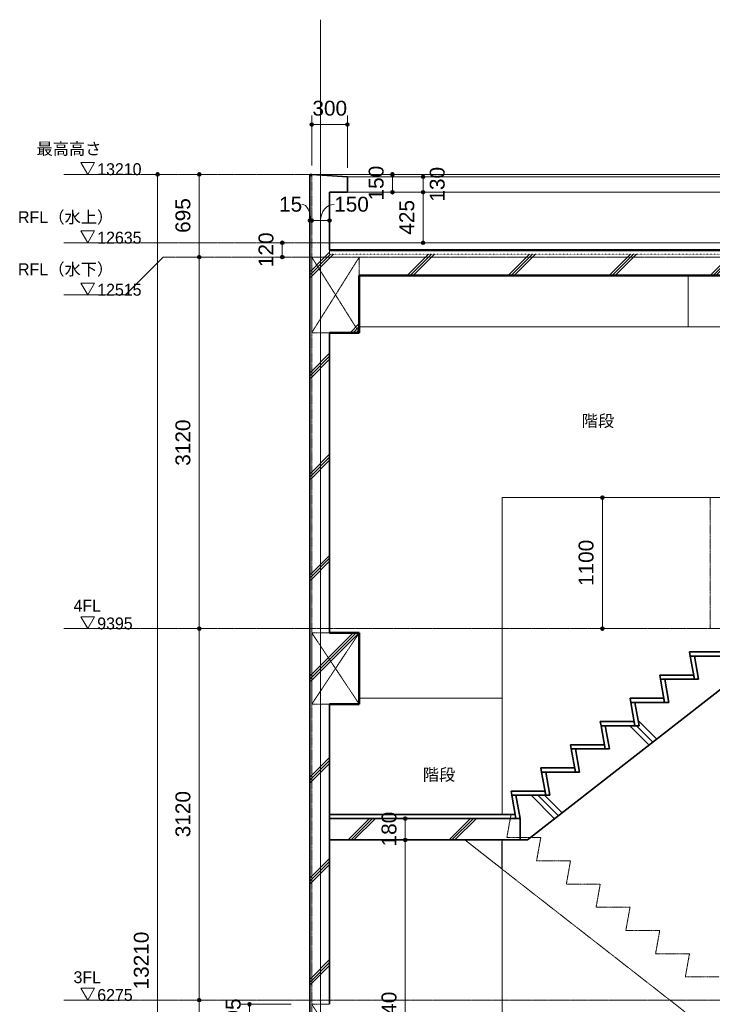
# Model space of a CAD drawing. Header units: millimetres. Extents: x -6159 to 97970, y -8550 to 14941.
# Tile 24 of 37: x 34784 to 40605, y 6240 to 14509. Entities that reach past the tile are written whole.
import ezdxf

# ---------------------------------------------------------------- set-up
doc = ezdxf.new("R2010")
doc.units = ezdxf.units.MM
for name, pattern in [('1TS06', [31.5, 30, -0.75, 0, -0.75]), ('HA02', [2.25, 1.5, -0.75]), ('TN02', [0.5292, 0, -0.5292]), ('中心線', [13, 10, -1, 1, -1])]:
    doc.linetypes.add(name, pattern=pattern)
for name, color, linetype, lineweight in [('A-ANNO-DIMS', 211, 'Continuous', 9), ('A-ANNO-DIMS-50', 211, 'Continuous', 9), ('A-AREA-IDEN', 2, 'Continuous', 9), ('A-DETL-HDLN', 90, 'HA02', 18), ('A-FLOR', 192, 'Continuous', 18), ('A-FLOR-LEVL', 51, 'Continuous', 9), ('A-FLOR-MCUT', 51, 'TN02', 18), ('A-FLOR-PATT', 8, 'Continuous', 18), ('A-WALL', 113, 'Continuous', 18), ('A-WALL-PATT', 111, 'Continuous', 35), ('S-BEAM', 12, 'Continuous', 18), ('S-GRID', 1, 'Continuous', 9), ('S-STRS', 31, 'Continuous', 18)]:
    doc.layers.add(name, color=color, linetype=linetype, lineweight=lineweight)
doc.styles.add('Arial', font='arial.ttf', dxfattribs={"height": 125})
doc.styles.add('MS UI Gothic', font='MS UI Gothic.ttf', dxfattribs={"height": 100})
doc.dimstyles.new('点線_-_2_5_mm', dxfattribs={"dimscale": 304.8, "dimtxt": 127.532425, "dimasz": 0.328084, "dimexe": 0.246063, "dimexo": 0.246063, "dimgap": 0.123031, "dimtad": 1, "dimdec": 1, "dimrnd": 0.1, "dimdsep": 46, "dimtxsty": 'Arial', "dimblk1": 'DOTSMALL', "dimblk2": 'DOTSMALL', "dimsah": 1, "dimcen": 0.09, "dimazin": 0, "dimtfac": 1, "dimtdec": 4, "dimtix": 1, "dimtmove": 0, "dimatfit": 3, "dimfxl": 1, "dimtvp": 1, "dimtolj": 1, "dimtzin": 0, "dimarcsym": 2})
doc.dimstyles.new('点線_-_2_5_mm_1', dxfattribs={"dimscale": 304.8, "dimtxt": 127.532425, "dimasz": 0.328084, "dimexe": 0.246063, "dimexo": 0.246063, "dimgap": 0.123031, "dimtad": 1, "dimdec": 1, "dimrnd": 0.1, "dimdsep": 46, "dimtxsty": 'Arial', "dimblk1": 'DOTSMALL', "dimblk2": 'DOTSMALL', "dimsah": 1, "dimcen": 0.09, "dimazin": 0, "dimtfac": 1, "dimtdec": 4, "dimtix": 1, "dimtmove": 2, "dimatfit": 3, "dimfxl": 1, "dimtvp": 1, "dimtolj": 1, "dimtzin": 0, "dimarcsym": 2})
doc.dimstyles.new('点線_-_2_5_mm_2', dxfattribs={"dimscale": 304.8, "dimtxt": 127.532425, "dimasz": 0.328084, "dimexe": 0.246063, "dimexo": 0.246063, "dimgap": 0.123031, "dimtad": 1, "dimdec": 1, "dimrnd": 0.1, "dimdsep": 46, "dimtxsty": 'Arial', "dimblk1": 'DOTSMALL', "dimblk2": 'DOTSMALL', "dimsah": 1, "dimcen": 0.09, "dimazin": 0, "dimtfac": 1, "dimtdec": 4, "dimtix": 1, "dimtmove": 1, "dimatfit": 3, "dimfxl": 1, "dimtvp": 1, "dimtolj": 1, "dimtzin": 0, "dimarcsym": 2})
doc.dimstyles.new('点線_-_2_5_mm_2_1', dxfattribs={"dimscale": 304.8, "dimtxt": 127.532425, "dimasz": 0.328084, "dimexe": 0.246063, "dimexo": 0.0625, "dimgap": 0.123031, "dimtad": 1, "dimdec": 1, "dimrnd": 0.1, "dimdsep": 46, "dimtxsty": 'Arial', "dimblk1": 'DOTSMALL', "dimblk2": 'DOTSMALL', "dimsah": 1, "dimcen": 0.09, "dimazin": 0, "dimtfac": 1, "dimtdec": 4, "dimtix": 1, "dimtmove": 0, "dimatfit": 3, "dimfxl": 1.148294, "dimfxlon": 1, "dimtvp": 1, "dimtolj": 1, "dimtzin": 0, "dimarcsym": 2})
pattern_1 = [(45, (42641.66, 5905), (-424.264, 424.264), []), (45, (42666.66, 5905), (-424.264, 424.264), []), (45, (42616.66, 5905), (-424.264, 424.264), [])]

# ---------------------------------------------------------------- blocks, each defined once
blk = doc.blocks.new('標準壁 _ パラペット-150mm_15mm - ___-484652-断面図 A')
at = {"layer": 'A-WALL'}
for p, q in [((8168.2, 13210), (-3781.8, 13210)), ((7868.2, 13190), (-3481.8, 13190)), ((-3481.8, 13060), (7868.2, 13060))]:
    blk.add_line(p, q, dxfattribs=at)
blk = doc.blocks.new('標準壁 _ パラペット-150mm_15mm - ___-484655-断面図 A')
at = {"layer": 'A-WALL-PATT', "lineweight": 18}
h = blk.add_hatch(dxfattribs=at)
h.set_pattern_fill('FP_6', color=256, style=0, pattern_type=2)
h.set_pattern_definition([(45, (1621.74, 5905), (-424.264, 424.264), []), (45, (1646.74, 5905), (-424.264, 424.264), []), (45, (1596.74, 5905), (-424.264, 424.264), [])])
h.paths.add_polyline_path([(-3481.8, 13060), (-3481.8, 13190), (-3781.8, 13210), (-3631.8, 13060)])
at = {"layer": 'A-WALL', "lineweight": 35}
for p, q in [((-3481.8, 13190), (-3781.8, 13210)), ((-3481.8, 13060), (-3481.8, 13190)), ((-3481.8, 13060), (-3631.8, 13060))]:
    blk.add_line(p, q, dxfattribs=at)
blk = doc.blocks.new('レベル - レベル記号 - 白-91254-断面図 A')
at = {"layer": 'A-FLOR-LEVL'}
for p, q in [((-5664.2, 35), (-5721.9, 135)), ((-5606.5, 135), (-5721.9, 135)), ((-5664.2, 35), (-5606.5, 135)), ((-5864.2, 35), (-5664.2, 35))]:
    blk.add_line(p, q, dxfattribs=at)
blk = doc.blocks.new('DIMBLOCK193-断面図 A')
at = {"layer": 'A-ANNO-DIMS-50', "lineweight": 35}
h = blk.add_hatch(color=256, dxfattribs=at)
edge = h.paths.add_edge_path()
edge.add_arc((36292.7, 13210), 12.5, 0, 360)
h = blk.add_hatch(color=256, dxfattribs=at)
edge = h.paths.add_edge_path()
edge.add_arc((36292.7, 12515), 12.5, 0, 360)
at = {"layer": 'A-ANNO-DIMS-50'}
for p, q in [((36292.7, 13210), (36235.4, 13210)), ((36292.7, 13210), (36292.7, 12515)), ((36292.7, 13210), (36367.7, 13210)), ((36292.7, 12515), (36235.4, 12515)), ((36292.7, 12515), (36367.7, 12515))]:
    blk.add_line(p, q, dxfattribs=at)
at = {"layer": 'A-ANNO-DIMS-50', "lineweight": 35}
for centre in [(36292.7, 13210), (36292.7, 12515)]:
    blk.add_circle(centre, 12.5, dxfattribs=at)
at = {"layer": 'A-ANNO-DIMS-50', "color": 0, "insert": (36092.9, 12718.3), "char_height": 125, "width": 346.103, "attachment_point": 1, "rotation": 90, "line_spacing_factor": 0.941778, "style": 'Arial'}
blk.add_mtext('695', dxfattribs=at)
blk = doc.blocks.new('_DotSmall')
at = {"color": 0, "linetype": 'ByBlock', "const_width": 0.5}
blk.add_lwpolyline([(-0.0625, 0, 1), (0.0625, 0, 1)], format="xyb", close=True, dxfattribs=at)
blk = doc.blocks.new('DIMBLOCK194-断面図 A')
at = {"layer": 'A-ANNO-DIMS-50', "lineweight": 35}
h = blk.add_hatch(color=256, dxfattribs=at)
edge = h.paths.add_edge_path()
edge.add_arc((36292.7, 12515), 12.5, 0, 360)
h = blk.add_hatch(color=256, dxfattribs=at)
edge = h.paths.add_edge_path()
edge.add_arc((36292.7, 9395), 12.5, 0, 360)
at = {"layer": 'A-ANNO-DIMS-50'}
for p, q in [((36292.7, 12515), (36235.4, 12515)), ((36292.7, 12515), (36292.7, 9395)), ((36292.7, 12515), (36367.7, 12515)), ((36292.7, 9395), (36235.4, 9395)), ((36292.7, 9395), (36367.7, 9395))]:
    blk.add_line(p, q, dxfattribs=at)
at = {"layer": 'A-ANNO-DIMS-50', "lineweight": 35}
for centre in [(36292.7, 12515), (36292.7, 9395)]:
    blk.add_circle(centre, 12.5, dxfattribs=at)
at = {"layer": 'A-ANNO-DIMS-50', "color": 0, "insert": (36092.9, 10762.7), "char_height": 125, "width": 461.471, "attachment_point": 1, "rotation": 90, "line_spacing_factor": 0.941778, "style": 'Arial'}
blk.add_mtext('3120', dxfattribs=at)
blk = doc.blocks.new('DIMBLOCK195-断面図 A')
at = {"layer": 'A-ANNO-DIMS-50', "lineweight": 35}
h = blk.add_hatch(color=256, dxfattribs=at)
edge = h.paths.add_edge_path()
edge.add_arc((36292.7, 9395), 12.5, 0, 360)
h = blk.add_hatch(color=256, dxfattribs=at)
edge = h.paths.add_edge_path()
edge.add_arc((36292.7, 6275), 12.5, 0, 360)
at = {"layer": 'A-ANNO-DIMS-50'}
for p, q in [((36292.7, 9395), (36235.4, 9395)), ((36292.7, 9395), (36292.7, 6275)), ((36292.7, 9395), (36367.7, 9395)), ((36292.7, 6275), (36235.4, 6275)), ((36292.7, 6275), (36367.7, 6275))]:
    blk.add_line(p, q, dxfattribs=at)
at = {"layer": 'A-ANNO-DIMS-50', "lineweight": 35}
for centre in [(36292.7, 9395), (36292.7, 6275)]:
    blk.add_circle(centre, 12.5, dxfattribs=at)
at = {"layer": 'A-ANNO-DIMS-50', "color": 0, "insert": (36092.9, 7642.7), "char_height": 125, "width": 461.471, "attachment_point": 1, "rotation": 90, "line_spacing_factor": 0.941778, "style": 'Arial'}
blk.add_mtext('3120', dxfattribs=at)
blk = doc.blocks.new('DIMBLOCK196-断面図 A')
at = {"layer": 'A-ANNO-DIMS-50', "lineweight": 35}
h = blk.add_hatch(color=256, dxfattribs=at)
edge = h.paths.add_edge_path()
edge.add_arc((36292.7, 6275), 12.5, 0, 360)
h = blk.add_hatch(color=256, dxfattribs=at)
edge = h.paths.add_edge_path()
edge.add_arc((36292.7, 3155), 12.5, 0, 360)
at = {"layer": 'A-ANNO-DIMS-50'}
for p, q in [((36292.7, 6275), (36235.4, 6275)), ((36292.7, 6275), (36292.7, 3155)), ((36292.7, 6275), (36367.7, 6275)), ((36292.7, 3155), (36235.4, 3155)), ((36292.7, 3155), (36367.7, 3155))]:
    blk.add_line(p, q, dxfattribs=at)
at = {"layer": 'A-ANNO-DIMS-50', "lineweight": 35}
for centre in [(36292.7, 6275), (36292.7, 3155)]:
    blk.add_circle(centre, 12.5, dxfattribs=at)
at = {"layer": 'A-ANNO-DIMS-50', "color": 0, "insert": (36092.9, 4522.7), "char_height": 125, "width": 461.471, "attachment_point": 1, "rotation": 90, "line_spacing_factor": 0.941778, "style": 'Arial'}
blk.add_mtext('3120', dxfattribs=at)
blk = doc.blocks.new('DIMBLOCK198-断面図 A')
at = {"layer": 'A-ANNO-DIMS-50', "lineweight": 35}
h = blk.add_hatch(color=256, dxfattribs=at)
edge = h.paths.add_edge_path()
edge.add_arc((36990.9, 12635), 12.5, 0, 360)
h = blk.add_hatch(color=256, dxfattribs=at)
edge = h.paths.add_edge_path()
edge.add_arc((36990.9, 12515), 12.5, 0, 360)
at = {"layer": 'A-ANNO-DIMS-50'}
for p, q in [((36990.9, 12635), (36933.6, 12635)), ((36990.9, 12635), (36990.9, 12515)), ((36990.9, 12635), (37065.9, 12635)), ((36990.9, 12515), (36933.6, 12515)), ((36990.9, 12515), (37065.9, 12515))]:
    blk.add_line(p, q, dxfattribs=at)
at = {"layer": 'A-ANNO-DIMS-50', "lineweight": 35}
for centre in [(36990.9, 12635), (36990.9, 12515)]:
    blk.add_circle(centre, 12.5, dxfattribs=at)
at = {"layer": 'A-ANNO-DIMS-50', "color": 0, "insert": (36791.1, 12430.8), "char_height": 125, "width": 346.103, "attachment_point": 1, "rotation": 90, "line_spacing_factor": 0.941778, "style": 'Arial'}
blk.add_mtext('120', dxfattribs=at)
blk = doc.blocks.new('DIMBLOCK199-断面図 A')
at = {"layer": 'A-ANNO-DIMS-50', "lineweight": 35}
h = blk.add_hatch(color=256, dxfattribs=at)
edge = h.paths.add_edge_path()
edge.add_arc((35942.7, 13210), 12.5, 0, 360)
h = blk.add_hatch(color=256, dxfattribs=at)
edge = h.paths.add_edge_path()
edge.add_arc((35942.7, 0), 12.5, 0, 360)
at = {"layer": 'A-ANNO-DIMS-50'}
for p, q in [((35942.7, 13210), (35885.4, 13210)), ((35942.7, 13210), (35942.7, 0)), ((35942.7, 13210), (36017.7, 13210)), ((35942.7, 0), (35915.7, 0)), ((35942.7, 0), (36017.7, 0))]:
    blk.add_line(p, q, dxfattribs=at)
at = {"layer": 'A-ANNO-DIMS-50', "lineweight": 35}
for centre in [(35942.7, 13210), (35942.7, 0)]:
    blk.add_circle(centre, 12.5, dxfattribs=at)
at = {"layer": 'A-ANNO-DIMS-50', "color": 0, "insert": (35742.9, 6364.7), "char_height": 125, "width": 576.839, "attachment_point": 1, "rotation": 90, "line_spacing_factor": 0.941778, "style": 'Arial'}
blk.add_mtext('13210', dxfattribs=at)
blk = doc.blocks.new('DIMBLOCK210-断面図 A')
at = {"layer": 'A-ANNO-DIMS-50', "lineweight": 35}
h = blk.add_hatch(color=256, dxfattribs=at)
edge = h.paths.add_edge_path()
edge.add_arc((38024.6, 7800), 12.5, 0, 360)
h = blk.add_hatch(color=256, dxfattribs=at)
edge = h.paths.add_edge_path()
edge.add_arc((38024.6, 7620), 12.5, 0, 360)
at = {"layer": 'A-ANNO-DIMS-50'}
for p, q in [((38024.6, 7800), (37967.3, 7800)), ((38024.6, 7800), (38024.6, 7620)), ((38024.6, 7800), (38099.6, 7800)), ((38024.6, 7620), (37967.3, 7620)), ((38024.6, 7620), (38099.6, 7620))]:
    blk.add_line(p, q, dxfattribs=at)
at = {"layer": 'A-ANNO-DIMS-50', "lineweight": 35}
for centre in [(38024.6, 7800), (38024.6, 7620)]:
    blk.add_circle(centre, 12.5, dxfattribs=at)
at = {"layer": 'A-ANNO-DIMS-50', "color": 0, "insert": (37824.8, 7565.8), "char_height": 125, "width": 346.103, "attachment_point": 1, "rotation": 90, "line_spacing_factor": 0.941778, "style": 'Arial'}
blk.add_mtext('180', dxfattribs=at)
blk = doc.blocks.new('DIMBLOCK211-断面図 A')
at = {"layer": 'A-ANNO-DIMS-50', "lineweight": 35}
h = blk.add_hatch(color=256, dxfattribs=at)
edge = h.paths.add_edge_path()
edge.add_arc((38024.6, 7620), 12.5, 0, 360)
h = blk.add_hatch(color=256, dxfattribs=at)
edge = h.paths.add_edge_path()
edge.add_arc((38024.6, 4680), 12.5, 0, 360)
at = {"layer": 'A-ANNO-DIMS-50'}
for p, q in [((38024.6, 7620), (37967.3, 7620)), ((38024.6, 7620), (38024.6, 4680)), ((38024.6, 7620), (38099.6, 7620)), ((38024.6, 4680), (37967.3, 4680)), ((38024.6, 4680), (38099.6, 4680))]:
    blk.add_line(p, q, dxfattribs=at)
at = {"layer": 'A-ANNO-DIMS-50', "lineweight": 35}
for centre in [(38024.6, 7620), (38024.6, 4680)]:
    blk.add_circle(centre, 12.5, dxfattribs=at)
at = {"layer": 'A-ANNO-DIMS-50', "color": 0, "insert": (37824.8, 5957.7), "char_height": 125, "width": 461.471, "attachment_point": 1, "rotation": 90, "line_spacing_factor": 0.941778, "style": 'Arial'}
blk.add_mtext('2940', dxfattribs=at)
blk = doc.blocks.new('DIMBLOCK244-断面図 A')
at = {"layer": 'A-ANNO-DIMS-50', "lineweight": 35}
h = blk.add_hatch(color=256, dxfattribs=at)
edge = h.paths.add_edge_path()
edge.add_arc((39681.1, 10495), 12.5, 0, 360)
h = blk.add_hatch(color=256, dxfattribs=at)
edge = h.paths.add_edge_path()
edge.add_arc((39681.1, 9395), 12.5, 0, 360)
at = {"layer": 'A-ANNO-DIMS-50'}
for p, q in [((39681.1, 10495), (39623.8, 10495)), ((39681.1, 10495), (39681.1, 9395)), ((39681.1, 10495), (39756.1, 10495)), ((39681.1, 9395), (39623.8, 9395)), ((39681.1, 9395), (39756.1, 9395))]:
    blk.add_line(p, q, dxfattribs=at)
at = {"layer": 'A-ANNO-DIMS-50', "lineweight": 35}
for centre in [(39681.1, 10495), (39681.1, 9395)]:
    blk.add_circle(centre, 12.5, dxfattribs=at)
at = {"layer": 'A-ANNO-DIMS-50', "color": 0, "insert": (39481.3, 9752.7), "char_height": 125, "width": 461.471, "attachment_point": 1, "rotation": 90, "line_spacing_factor": 0.941778, "style": 'Arial'}
blk.add_mtext('1100', dxfattribs=at)
blk = doc.blocks.new('DIMBLOCK245-断面図 A')
at = {"layer": 'A-ANNO-DIMS-50', "lineweight": 35}
h = blk.add_hatch(color=256, dxfattribs=at)
edge = h.paths.add_edge_path()
edge.add_arc((37238.2, 13628.2), 12.5, 0, 360)
h = blk.add_hatch(color=256, dxfattribs=at)
edge = h.paths.add_edge_path()
edge.add_arc((37538.2, 13628.2), 12.5, 0, 360)
at = {"layer": 'A-ANNO-DIMS-50'}
for p, q in [((37238.2, 13628.2), (37238.2, 13703.2)), ((37538.2, 13628.2), (37538.2, 13703.2)), ((37538.2, 13628.2), (37238.2, 13628.2)), ((37238.2, 13628.2), (37238.2, 13285)), ((37538.2, 13628.2), (37538.2, 13265))]:
    blk.add_line(p, q, dxfattribs=at)
at = {"layer": 'A-ANNO-DIMS-50', "lineweight": 35}
for centre in [(37238.2, 13628.2), (37538.2, 13628.2)]:
    blk.add_circle(centre, 12.5, dxfattribs=at)
at = {"layer": 'A-ANNO-DIMS-50', "color": 0, "insert": (37243.9, 13828), "char_height": 125, "width": 346.103, "attachment_point": 1, "line_spacing_factor": 0.941778, "style": 'Arial'}
blk.add_mtext('300', dxfattribs=at)
blk = doc.blocks.new('DIMBLOCK246-断面図 A')
at = {"layer": 'A-ANNO-DIMS-50', "lineweight": 35}
h = blk.add_hatch(color=256, dxfattribs=at)
edge = h.paths.add_edge_path()
edge.add_arc((37238.2, 12822), 12.5, 0, 360)
h = blk.add_hatch(color=256, dxfattribs=at)
edge = h.paths.add_edge_path()
edge.add_arc((37388.2, 12822), 12.5, 0, 360)
at = {"layer": 'A-ANNO-DIMS-50'}
for p, q in [((37238.2, 12822), (37238.2, 12879.3)), ((37388.2, 12822), (37238.2, 12822)), ((37238.2, 12822), (37238.2, 12747)), ((37388.2, 12822), (37388.2, 12879.3)), ((37388.2, 12822), (37388.2, 12747))]:
    blk.add_line(p, q, dxfattribs=at)
at = {"layer": 'A-ANNO-DIMS-50', "lineweight": 35}
for centre in [(37238.2, 12822), (37388.2, 12822)]:
    blk.add_circle(centre, 12.5, dxfattribs=at)
at = {"layer": 'A-ANNO-DIMS-50'}
blk.add_ellipse((37426.9, 12822), major_axis=(0, 135.6), ratio=0.838521, start_param=0, end_param=1.570796, dxfattribs=at)
at = {"layer": 'A-ANNO-DIMS-50', "color": 0, "insert": (37426.9, 13021.7), "char_height": 125, "width": 346.103, "attachment_point": 1, "line_spacing_factor": 0.941778, "style": 'Arial'}
blk.add_mtext('150', dxfattribs=at)
blk = doc.blocks.new('DIMBLOCK247-断面図 A')
at = {"layer": 'A-ANNO-DIMS-50', "lineweight": 35}
h = blk.add_hatch(color=256, dxfattribs=at)
edge = h.paths.add_edge_path()
edge.add_arc((37223.2, 12822), 12.5, 0, 360)
h = blk.add_hatch(color=256, dxfattribs=at)
edge = h.paths.add_edge_path()
edge.add_arc((37238.2, 12822), 12.5, 0, 360)
at = {"layer": 'A-ANNO-DIMS-50'}
for p, q in [((37223.2, 12822), (37223.2, 12879.3)), ((37238.2, 12822), (37223.2, 12822)), ((37223.2, 12822), (37223.2, 12747)), ((37238.2, 12822), (37238.2, 12879.3)), ((37238.2, 12822), (37238.2, 12747))]:
    blk.add_line(p, q, dxfattribs=at)
at = {"layer": 'A-ANNO-DIMS-50', "lineweight": 35}
for centre in [(37223.2, 12822), (37238.2, 12822)]:
    blk.add_circle(centre, 12.5, dxfattribs=at)
at = {"layer": 'A-ANNO-DIMS-50'}
blk.add_ellipse((37156, 12822), major_axis=(0, 135.6), ratio=0.550818, start_param=4.712389, end_param=6.283185, dxfattribs=at)
at = {"layer": 'A-ANNO-DIMS-50', "color": 0, "insert": (36963.7, 13021.7), "char_height": 125, "width": 230.736, "attachment_point": 1, "line_spacing_factor": 0.941778, "style": 'Arial'}
blk.add_mtext('15', dxfattribs=at)
blk = doc.blocks.new('DIMBLOCK248-断面図 A')
at = {"layer": 'A-ANNO-DIMS-50', "lineweight": 35}
h = blk.add_hatch(color=256, dxfattribs=at)
edge = h.paths.add_edge_path()
edge.add_arc((36715.2, 6240), 12.5, 0, 360)
h = blk.add_hatch(color=256, dxfattribs=at)
edge = h.paths.add_edge_path()
edge.add_arc((36715.2, 6045), 12.5, 0, 360)
at = {"layer": 'A-ANNO-DIMS-50'}
for p, q in [((36715.2, 6240), (36640.2, 6240)), ((36715.2, 6240), (36715.2, 6045)), ((36715.2, 6240), (37065.2, 6240)), ((36715.2, 6045), (36640.2, 6045)), ((36715.2, 6045), (37065.2, 6045))]:
    blk.add_line(p, q, dxfattribs=at)
at = {"layer": 'A-ANNO-DIMS-50', "lineweight": 35}
for centre in [(36715.2, 6240), (36715.2, 6045)]:
    blk.add_circle(centre, 12.5, dxfattribs=at)
at = {"layer": 'A-ANNO-DIMS-50', "color": 0, "insert": (36515.4, 5998.3), "char_height": 125, "width": 346.103, "attachment_point": 1, "rotation": 90, "line_spacing_factor": 0.941778, "style": 'Arial'}
blk.add_mtext('195', dxfattribs=at)
blk = doc.blocks.new('DIMBLOCK264-断面図 A')
at = {"layer": 'A-ANNO-DIMS-50', "lineweight": 35}
h = blk.add_hatch(color=256, dxfattribs=at)
edge = h.paths.add_edge_path()
edge.add_arc((37916.7, 13210), 12.5, 0, 360)
h = blk.add_hatch(color=256, dxfattribs=at)
edge = h.paths.add_edge_path()
edge.add_arc((37916.7, 13060), 12.5, 0, 360)
at = {"layer": 'A-ANNO-DIMS-50'}
for p, q in [((37916.7, 13210), (37859.4, 13210)), ((37916.7, 13210), (37916.7, 13060)), ((37916.7, 13210), (37991.7, 13210)), ((37916.7, 13060), (37859.4, 13060)), ((37916.7, 13060), (37991.7, 13060))]:
    blk.add_line(p, q, dxfattribs=at)
at = {"layer": 'A-ANNO-DIMS-50', "lineweight": 35}
for centre in [(37916.7, 13210), (37916.7, 13060)]:
    blk.add_circle(centre, 12.5, dxfattribs=at)
at = {"layer": 'A-ANNO-DIMS-50', "color": 0, "insert": (37716.9, 12990.8), "char_height": 125, "width": 346.103, "attachment_point": 1, "rotation": 90, "line_spacing_factor": 0.941778, "style": 'Arial'}
blk.add_mtext('150', dxfattribs=at)
blk = doc.blocks.new('DIMBLOCK265-断面図 A')
at = {"layer": 'A-ANNO-DIMS-50', "lineweight": 35}
h = blk.add_hatch(color=256, dxfattribs=at)
edge = h.paths.add_edge_path()
edge.add_arc((38174.3, 13190), 12.5, 0, 360)
h = blk.add_hatch(color=256, dxfattribs=at)
edge = h.paths.add_edge_path()
edge.add_arc((38174.3, 13060), 12.5, 0, 360)
at = {"layer": 'A-ANNO-DIMS-50'}
for p, q in [((38174.3, 13190), (38117, 13190)), ((38174.3, 13190), (38174.3, 13060)), ((38174.3, 13190), (38249.3, 13190)), ((38174.3, 13060), (38117, 13060)), ((38174.3, 13060), (38249.3, 13060))]:
    blk.add_line(p, q, dxfattribs=at)
at = {"layer": 'A-ANNO-DIMS-50', "lineweight": 35}
for centre in [(38174.3, 13190), (38174.3, 13060)]:
    blk.add_circle(centre, 12.5, dxfattribs=at)
at = {"layer": 'A-ANNO-DIMS-50', "color": 0, "insert": (38230.3, 12980.8), "char_height": 125, "width": 346.103, "attachment_point": 1, "rotation": 90, "line_spacing_factor": 0.941778, "style": 'Arial'}
blk.add_mtext('130', dxfattribs=at)
blk = doc.blocks.new('DIMBLOCK266-断面図 A')
at = {"layer": 'A-ANNO-DIMS-50', "lineweight": 35}
h = blk.add_hatch(color=256, dxfattribs=at)
edge = h.paths.add_edge_path()
edge.add_arc((38174.3, 13060), 12.5, 0, 360)
h = blk.add_hatch(color=256, dxfattribs=at)
edge = h.paths.add_edge_path()
edge.add_arc((38174.3, 12635), 12.5, 0, 360)
at = {"layer": 'A-ANNO-DIMS-50'}
for p, q in [((38174.3, 13060), (38117, 13060)), ((38174.3, 13060), (38174.3, 12635)), ((38174.3, 13060), (38249.3, 13060)), ((38174.3, 12635), (38117, 12635)), ((38174.3, 12635), (38249.3, 12635))]:
    blk.add_line(p, q, dxfattribs=at)
at = {"layer": 'A-ANNO-DIMS-50', "lineweight": 35}
for centre in [(38174.3, 13060), (38174.3, 12635)]:
    blk.add_circle(centre, 12.5, dxfattribs=at)
at = {"layer": 'A-ANNO-DIMS-50', "color": 0, "insert": (37974.5, 12703.3), "char_height": 125, "width": 346.103, "attachment_point": 1, "rotation": 90, "line_spacing_factor": 0.941778, "style": 'Arial'}
blk.add_mtext('425', dxfattribs=at)

msp = doc.modelspace()

# ---------------------------------------------------------------- hatches: boundary and pattern name
at = {"layer": 'A-FLOR-PATT'}
h = msp.add_hatch(dxfattribs=at)
h.set_pattern_fill('FP_6', color=256, style=0, pattern_type=2)
h.set_pattern_definition(pattern_1)
h.paths.add_polyline_path([(42149.01, 12359.44), (42149.01, 12539.46), (37388.16, 12539.46), (37388.16, 12359.44), (41584.26, 12359.44)])
at = {"layer": 'A-WALL-PATT', "lineweight": 18}
h = msp.add_hatch(dxfattribs=at)
h.set_pattern_fill('FP_6', color=256, style=0, pattern_type=2)
h.set_pattern_definition(pattern_1)
h.paths.add_polyline_path([(37223.16, 12480), (37238.16, 12480), (37238.16, 13210), (37223.16, 13210), (37223.16, 13048.84)])
h = msp.add_hatch(dxfattribs=at)
h.set_pattern_fill('FP_6', color=256, style=0, pattern_type=2)
h.set_pattern_definition(pattern_1)
h.paths.add_polyline_path([(37238.16, 12480), (37388.16, 12480), (37388.16, 13060), (37238.16, 13210), (37238.16, 13048.84)])
h = msp.add_hatch(dxfattribs=at)
h.set_pattern_fill('FP_6', color=256, style=0, pattern_type=2)
h.set_pattern_definition(pattern_1)
h.paths.add_polyline_path([(37238.16, 9360), (37238.16, 12480), (37223.16, 12480), (37223.16, 9360)])
h = msp.add_hatch(dxfattribs=at)
h.set_pattern_fill('FP_6', color=256, style=0, pattern_type=2)
h.set_pattern_definition(pattern_1)
h.paths.add_polyline_path([(37238.16, 9360), (37388.16, 9360), (37388.16, 11880), (37238.16, 11880), (37238.16, 9992.85)])
h = msp.add_hatch(dxfattribs=at)
h.set_pattern_fill('FP_6', color=256, style=0, pattern_type=2)
h.set_pattern_definition(pattern_1)
h.paths.add_polyline_path([(37238.16, 6240), (37238.16, 9360), (37223.16, 9360), (37223.16, 6240)])
h = msp.add_hatch(dxfattribs=at)
h.set_pattern_fill('FP_6', color=256, style=0, pattern_type=2)
h.set_pattern_definition(pattern_1)
h.paths.add_polyline_path([(37388.16, 6240), (37388.16, 8760), (37238.16, 8760), (37238.16, 6240)])
h = msp.add_hatch(dxfattribs=at)
h.set_pattern_fill('FP_6', color=256, style=0, pattern_type=2)
h.set_pattern_definition(pattern_1)
h.paths.add_polyline_path([(37238.16, 3120), (37238.16, 6240), (37223.16, 6240), (37223.16, 3120)])
at = {"layer": 'S-BEAM'}
h = msp.add_hatch(dxfattribs=at)
h.set_pattern_fill('FP_6', color=256, style=0, pattern_type=2)
h.set_pattern_definition(pattern_1)
h.paths.add_polyline_path([(37238.16, 11880), (37638.16, 11880), (37638.16, 12359.44), (37388.16, 12359.44), (37388.16, 12480), (37238.16, 12480), (37238.16, 12030.18)])
h = msp.add_hatch(dxfattribs=at)
h.set_pattern_fill('FP_6', color=256, style=0, pattern_type=2)
h.set_pattern_definition(pattern_1)
h.paths.add_polyline_path([(37238.16, 8760), (37638.16, 8760), (37638.16, 9360), (37238.16, 9360)])
h = msp.add_hatch(dxfattribs=at)
h.set_pattern_fill('FP_6', color=256, style=0, pattern_type=2)
h.set_pattern_definition(pattern_1)
h.paths.add_polyline_path([(37238.16, 5640), (37638.16, 5640), (37638.16, 6240), (37238.16, 6240), (37238.16, 5918.2)])
at = {"layer": 'S-STRS'}
h = msp.add_hatch(dxfattribs=at)
h.set_pattern_fill('FP_8', color=256, style=0, pattern_type=2)
h.set_pattern_definition([(135, (42641.7, 5905), (-707.1, -707.1), []), (135, (42669.9, 5933.3), (-707.1, -707.1), []), (135, (42613.4, 5876.7), (-707.1, -707.1), [])])
h.paths.add_polyline_path([(38990, 7620), (39051.9, 7620), (40740, 8936.72), (40740, 9165), (40455, 9165), (40490, 8970), (40205, 8970), (40240, 8775), (39955, 8775), (39990, 8580), (39705, 8580), (39740, 8385), (39455, 8385), (39490, 8190), (39205, 8190), (39240, 7995), (38955, 7995), (38990, 7800)])
h = msp.add_hatch(dxfattribs=at)
h.set_pattern_fill('FP_6', color=256, style=0, pattern_type=2)
h.set_pattern_definition(pattern_1)
h.paths.add_polyline_path([(38990, 7620), (38990, 7800), (37388.16, 7800), (37388.16, 7620), (38284.96, 7620)])

# ---------------------------------------------------------------- linework, layer by layer
at = {"layer": 'A-DETL-HDLN'}
for p, q in [((37238.16, -1400), (37238.16, 13210)), ((37638.16, 11880), (37238.16, 12515)), ((37638.16, 12515), (37238.16, 11880)), ((37638.16, 12360), (37638.16, 12515)), ((37238.16, 12480), (37238.16, 11880)), ((37388.16, 11880), (37238.16, 11880)), ((40588.16, 9395), (40588.16, 10495)), ((37238.16, 9360), (37238.16, 8760)), ((37638.16, 8760), (37238.16, 9360)), ((37638.16, 9360), (37238.16, 8760)), ((37388.16, 9360), (37238.16, 9360)), ((37388.16, 8760), (37238.16, 8760)), ((38838.16, 7835), (38913.16, 7835)), ((38913.16, 7835), (38878.16, 7640)), ((38878.16, 7640), (39163.16, 7640)), ((39163.16, 7640), (39128.16, 7445)), ((39128.16, 7445), (39413.16, 7445)), ((39413.16, 7445), (39378.16, 7250)), ((40498.78, 6080), (38838.16, 7375.28)), ((39378.16, 7250), (39663.16, 7250)), ((39663.16, 7250), (39628.16, 7055)), ((39628.16, 7055), (39913.16, 7055)), ((39913.16, 7055), (39878.16, 6860)), ((39878.16, 6860), (40163.16, 6860)), ((40163.16, 6860), (40128.16, 6665)), ((40128.16, 6665), (40413.16, 6665)), ((40413.16, 6665), (40378.16, 6470)), ((40378.16, 6470), (40663.16, 6470)), ((37638.16, 5640), (37238.16, 6240)), ((37388.16, 6240), (37238.16, 6240))]:
    msp.add_line(p, q, dxfattribs=at)
at = {"layer": 'A-FLOR'}
msp.add_line((49038.16, 12635), (37388.16, 12635), dxfattribs=at)
at = {"layer": 'A-FLOR', "lineweight": 50}
for p, q in [((37388.16, 12574.46), (42149.01, 12574.46)), ((37638.16, 12359.44), (41938.16, 12359.44))]:
    msp.add_line(p, q, dxfattribs=at)
at = {"layer": 'A-FLOR-LEVL', "linetype": '中心線'}
for p, q in [((35355.73, 13210), (51111.42, 13210)), ((35355.73, 12635), (51111.42, 12635)), ((35990.73, 12515), (51111.42, 12515)), ((35355.73, 9395), (51111.42, 9395)), ((35355.73, 6275), (51111.42, 6275))]:
    msp.add_line(p, q, dxfattribs=at)
at = {"layer": 'A-FLOR-LEVL'}
for p, q in [((35990.73, 12515), (35673.23, 12197.5)), ((35673.23, 12197.5), (35355.73, 12197.5))]:
    msp.add_line(p, q, dxfattribs=at)
at = {"layer": 'A-FLOR-MCUT'}
for p in [(37388.16, 12574.46), (42149.01, 12539.46)]:
    msp.add_line(p, (37388.16, 12539.46), dxfattribs=at)
at = {"layer": 'A-WALL', "lineweight": 35}
for p, q in [((37223.16, -1400), (37223.16, 13210)), ((37223.16, 13210), (37238.16, 13210)), ((37388.16, 12574.46), (37388.16, 13060)), ((37388.16, 9360), (37388.16, 11880)), ((37388.16, 6240), (37388.16, 8760))]:
    msp.add_line(p, q, dxfattribs=at)
at = {"layer": 'A-WALL'}
for p, q in [((37238.16, 13210), (49188.16, 13210)), ((37388.16, 12539.46), (37388.16, 12574.46)), ((40403.16, 12359.44), (40403.16, 11930)), ((40738.16, 10495), (38838.16, 10495)), ((38838.16, 10495), (38838.16, 7835)), ((38838.16, 7620), (38838.16, 4715))]:
    msp.add_line(p, q, dxfattribs=at)
at = {"layer": 'S-BEAM', "lineweight": 50}
for p, q in [((37638.16, 11880), (37638.16, 12359.44)), ((37388.16, 11880), (37638.16, 11880)), ((37638.16, 9360), (37388.16, 9360)), ((37638.16, 9360), (37638.16, 8760)), ((37388.16, 8760), (37638.16, 8760))]:
    msp.add_line(p, q, dxfattribs=at)
at = {"layer": 'S-BEAM'}
for p, q in [((37638.16, 11930), (40403.16, 11930)), ((40403.16, 11930), (41938.16, 11930)), ((37638.16, 8810), (38838.16, 8810))]:
    msp.add_line(p, q, dxfattribs=at)
at = {"layer": 'S-GRID', "linetype": '1TS06'}
msp.add_line((37313.16, -3044.8), (37313.16, 14508.74), dxfattribs=at)
at = {"layer": 'S-STRS', "lineweight": 35}
for p, q in [((40413.16, 9200), (40698.16, 9200)), ((40413.16, 9200), (40419.44, 9165)), ((40419.44, 9165), (40454.44, 8970)), ((40419.44, 9165), (40455, 9165)), ((40419.44, 9165), (40704.44, 9165)), ((40740, 9165), (40455, 9165)), ((40490, 8970), (40455, 9165)), ((40490, 8970), (40455, 9165)), ((40740, 8936.72), (39051.9, 7620)), ((40163.16, 9005), (40448.16, 9005)), ((40163.16, 9005), (40169.44, 8970)), ((40169.44, 8970), (40204.44, 8775)), ((40169.44, 8970), (40205, 8970)), ((40169.44, 8970), (40454.44, 8970)), ((40490, 8970), (40205, 8970)), ((40240, 8775), (40205, 8970)), ((40240, 8775), (40205, 8970)), ((40448.16, 9005), (40454.44, 8970)), ((40454.44, 8970), (40490, 8970)), ((39913.16, 8810), (40198.16, 8810)), ((39913.16, 8810), (39919.44, 8775)), ((39919.44, 8775), (39954.44, 8580)), ((39919.44, 8775), (39955, 8775)), ((39919.44, 8775), (40204.44, 8775)), ((40240, 8775), (39955, 8775)), ((39990, 8580), (39955, 8775)), ((39990, 8580), (39955, 8775)), ((40198.16, 8810), (40204.44, 8775)), ((40204.44, 8775), (40240, 8775)), ((39663.16, 8615), (39948.16, 8615)), ((39663.16, 8615), (39669.44, 8580)), ((39948.16, 8615), (39954.44, 8580)), ((39669.44, 8580), (39704.44, 8385)), ((39669.44, 8580), (39705, 8580)), ((39669.44, 8580), (39954.44, 8580)), ((39990, 8580), (39705, 8580)), ((39740, 8385), (39705, 8580)), ((39740, 8385), (39705, 8580)), ((39954.44, 8580), (39990, 8580)), ((39413.16, 8420), (39698.16, 8420)), ((39413.16, 8420), (39419.44, 8385)), ((39419.44, 8385), (39454.44, 8190)), ((39419.44, 8385), (39455, 8385)), ((39419.44, 8385), (39704.44, 8385)), ((39740, 8385), (39455, 8385)), ((39490, 8190), (39455, 8385)), ((39490, 8190), (39455, 8385)), ((39698.16, 8420), (39704.44, 8385)), ((39704.44, 8385), (39740, 8385)), ((39163.16, 8225), (39448.16, 8225)), ((39163.16, 8225), (39169.44, 8190)), ((39169.44, 8190), (39204.44, 7995)), ((39169.44, 8190), (39205, 8190)), ((39169.44, 8190), (39454.44, 8190)), ((39490, 8190), (39205, 8190)), ((39240, 7995), (39205, 8190)), ((39240, 7995), (39205, 8190)), ((39448.16, 8225), (39454.44, 8190)), ((39454.44, 8190), (39490, 8190)), ((38913.16, 8030), (39198.16, 8030)), ((38913.16, 8030), (38919.44, 7995)), ((39204.44, 7995), (39198.16, 8030)), ((39204.44, 7995), (38919.44, 7995)), ((38919.44, 7995), (38954.44, 7800)), ((38919.44, 7995), (38955, 7995)), ((38955, 7995), (38990, 7800)), ((38955, 7995), (39240, 7995)), ((38990, 7800), (38955, 7995)), ((39204.44, 7995), (39240, 7995)), ((37388.16, 7835), (38948.16, 7835)), ((37388.16, 7835), (37388.16, 7800)), ((37388.16, 7800), (38990, 7800)), ((37388.16, 7800), (37388.16, 7620)), ((37388.16, 7800), (38954.44, 7800)), ((38948.16, 7835), (38954.44, 7800)), ((38954.44, 7800), (38990, 7800)), ((38990, 7800), (38990, 7620)), ((38990, 7800), (38990, 7620)), ((37388.16, 7620), (38990, 7620)), ((38990, 7620), (39051.9, 7620))]:
    msp.add_line(p, q, dxfattribs=at)
at = {"layer": 'S-STRS'}
for p, q in [((38836.31, 7376.72), (38524.42, 7620)), ((38836.31, 7605), (38838.16, 7615.26)), ((38838.16, 7615.26), (38836.31, 7605)), ((38836.31, 7376.72), (38836.31, 7605)), ((38836.31, 7605), (38838.16, 7605)), ((38836.31, 7605), (38836.31, 7376.72)), ((38836.31, 7605), (38838.16, 7605)), ((38838.16, 7375.28), (38836.31, 7376.72))]:
    msp.add_line(p, q, dxfattribs=at)

# ---------------------------------------------------------------- block references
at = {"layer": 'A-FLOR-LEVL'}
for p in [(41019.92, 13175), (41019.92, 12600), (41019.92, 12162.5), (41019.92, 9360), (41019.92, 6240)]:
    msp.add_blockref('レベル - レベル記号 - 白-91254-断面図 A', p, dxfattribs=at)
at = {"layer": 'A-WALL'}
for name in ['標準壁 _ パラペット-150mm_15mm - ___-484652-断面図 A', '標準壁 _ パラペット-150mm_15mm - ___-484655-断面図 A']:
    msp.add_blockref(name, (41019.92, 0), dxfattribs=at)

# ---------------------------------------------------------------- texts
at = {"layer": 'A-AREA-IDEN', "char_height": 100, "width": 360.7594, "attachment_point": 1, "style": 'MS UI Gothic'}
for insert in [(39507.42, 11189.7), (38171.36, 8218.7)]:
    msp.add_mtext('階段', dxfattribs=dict(at, insert=insert))
at = {"layer": 'A-FLOR-LEVL', "char_height": 100, "attachment_point": 1, "style": 'MS UI Gothic'}
for s, insert, width in [('最高高さ', (34925.39, 13475.33), 665.4006), ('13210', (35435.76, 13303.48), 460.9703), ('RFL', (34769.89, 12900.33), 308.6497), ('（水上）', (35024.55, 12900.33), 545.1475), ('12635', (35435.76, 12728.48), 460.9703), ('RFL', (34769.89, 12462.83), 308.6497), ('（水下）', (35024.55, 12462.83), 545.1475), ('12515', (35435.76, 12290.98), 460.9703), ('4FL', (35236.39, 9637.48), 288.6075), ('9395', (35435.76, 9488.48), 368.7762), ('3FL', (35236.39, 6517.48), 288.6075), ('6275', (35435.76, 6368.48), 368.7762)]:
    msp.add_mtext(s, dxfattribs=dict(at, insert=insert, width=width))

# ---------------------------------------------------------------- dimensions: what is measured, and where the dimension line sits
at = {"layer": 'A-ANNO-DIMS'}
dim = msp.add_linear_dim(base=(37238.16, 13628.22), p1=(37538.16, 13190), p2=(37238.16, 13210), dimstyle='点線_-_2_5_mm', override={"dimpost": '<>', "dimfxl": 300.665928}, dxfattribs=at)
dim.commit()
dim.dimension.update_dxf_attribs({"geometry": 'DIMBLOCK245-断面図 A', "text_midpoint": (37388.16, 13729.59)})
for base, p1, p2, dimstyle, override, picture, middle in [((37916.69, 13060), (37934.36, 13210), (37934.36, 13060), '点線_-_2_5_mm', {"dimpost": '<>', "dimfxl": 150}, 'DIMBLOCK264-断面図 A', (37815.36, 13135)), ((35942.68, 0), (35960.36, 13210), (35990.73, 0), '点線_-_2_5_mm', {"dimpost": '<>', "dimfxl": 13210.034903}, 'DIMBLOCK199-断面図 A', (35841.32, 6605)), ((36292.68, 12515), (36310.36, 13210), (36310.36, 12515), '点線_-_2_5_mm', {"dimpost": '<>', "dimfxl": 695}, 'DIMBLOCK193-断面図 A', (36191.36, 12862.5)), ((38174.29, 12635), (38191.97, 13060), (38191.97, 12635), '点線_-_2_5_mm', {"dimpost": '<>', "dimfxl": 425}, 'DIMBLOCK266-断面図 A', (38072.97, 12847.5)), ((36990.89, 12515), (37008.57, 12635), (37008.57, 12515), '点線_-_2_5_mm', {"dimpost": '<>', "dimfxl": 120}, 'DIMBLOCK198-断面図 A', (36889.57, 12575)), ((36292.68, 9395), (36310.36, 12515), (36310.36, 9395), '点線_-_2_5_mm', {"dimpost": '<>', "dimfxl": 3120}, 'DIMBLOCK194-断面図 A', (36191.32, 10955)), ((39681.1, 9395), (39698.77, 10495), (39698.77, 9395), '点線_-_2_5_mm', {"dimpost": '<>', "dimfxl": 1100}, 'DIMBLOCK244-断面図 A', (39579.77, 9945)), ((36292.68, 6275), (36310.36, 9395), (36310.36, 6275), '点線_-_2_5_mm', {"dimpost": '<>', "dimfxl": 3120}, 'DIMBLOCK195-断面図 A', (36191.32, 7835)), ((38024.62, 7620), (38042.3, 7800), (38042.3, 7620), '点線_-_2_5_mm', {"dimpost": '<>', "dimfxl": 180}, 'DIMBLOCK210-断面図 A', (37923.3, 7710)), ((38024.62, 4680), (38042.3, 7620), (38042.3, 4680), '点線_-_2_5_mm', {"dimpost": '<>', "dimfxl": 2940}, 'DIMBLOCK211-断面図 A', (37923.3, 6150)), ((36292.68, 3155), (36310.36, 6275), (36310.36, 3155), '点線_-_2_5_mm', {"dimpost": '<>', "dimfxl": 3120}, 'DIMBLOCK196-断面図 A', (36191.32, 4715)), ((36715.21, 6045), (37065.21, 6240), (37065.21, 6045), '点線_-_2_5_mm_2_1', {"dimpost": '<>', "dimfxl": 195}, 'DIMBLOCK248-断面図 A', (36613.89, 6142.5))]:
    dim = msp.add_linear_dim(base=base, p1=p1, p2=p2, angle=90, dimstyle=dimstyle, override=override, dxfattribs=at)
    dim.commit()
    dim.dimension.update_dxf_attribs({"geometry": picture, "text_midpoint": middle})
dim = msp.add_linear_dim(base=(38174.29, 13060), p1=(38191.97, 13190), p2=(38191.97, 13060), angle=90, dimstyle='点線_-_2_5_mm_1', override={"dimpost": '<>', "dimfxl": 130}, dxfattribs=at)
dim.commit()
dim.dimension.update_dxf_attribs({"geometry": 'DIMBLOCK265-断面図 A', "text_midpoint": (38313.61, 13153.84), "dimtype": 160, "text_rotation": 90})
for base, p1, p2, override, picture, middle in [((37223.16, 12821.97), (37238.16, 12804.29), (37223.16, 12804.29), {"dimpost": '<>', "dimfxl": 15}, 'DIMBLOCK247-断面図 A', (37079.05, 12938.41)), ((37238.16, 12821.97), (37388.16, 12804.29), (37238.16, 12804.29), {"dimpost": '<>', "dimfxl": 150}, 'DIMBLOCK246-断面図 A', (37599.91, 12938.41))]:
    dim = msp.add_linear_dim(base=base, p1=p1, p2=p2, dimstyle='点線_-_2_5_mm_2', override=override, dxfattribs=at)
    dim.commit()
    dim.dimension.update_dxf_attribs({"geometry": picture, "text_midpoint": middle, "dimtype": 160})

doc.saveas('drawing.dxf')
